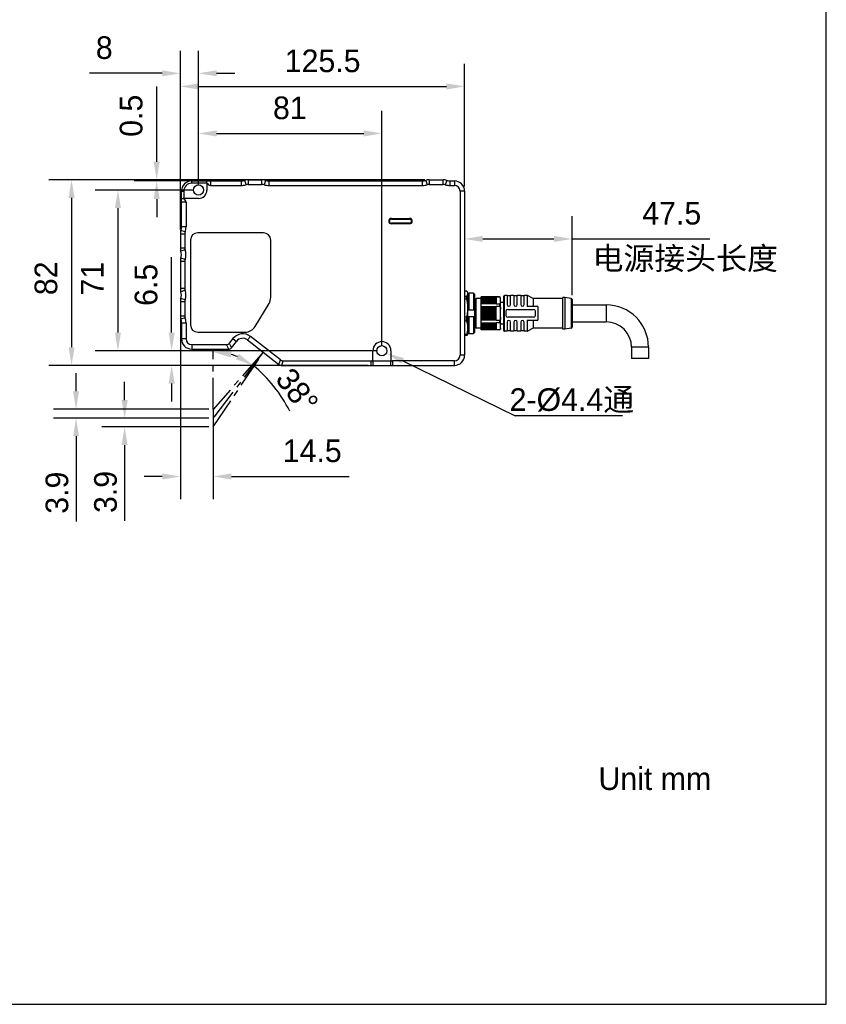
# Model space of a CAD drawing. Header units: millimetres. Extents: x -48 to 112, y 178 to 358.
# Tile 2 of 3: x 23 to 112, y 178 to 286. Entities that reach past the tile are written whole.
import ezdxf

# ---------------------------------------------------------------- set-up
doc = ezdxf.new("R2010")
doc.units = ezdxf.units.MM
doc.header["$LTSCALE"] = 46.255
doc.header["$PDMODE"] = 3
doc.header["$PDSIZE"] = 8
doc.linetypes.add('CENTER', pattern=[0.6, 0.375, -0.075, 0.075, -0.075])
doc.layers.get('0').update_dxf_attribs({"linetype": 'CONTINUOUS'})
doc.layers.get('Defpoints').update_dxf_attribs({"linetype": 'CONTINUOUS'})
for name, color, linetype in [('00_COMPONENTS', 7, 'CONTINUOUS'), ('50_ALL_DETAILS', 7, 'CONTINUOUS'), ('51__DRAFT_DIMS', 7, 'CONTINUOUS')]:
    doc.layers.add(name, color=color, linetype=linetype)
doc.styles.get("Standard").update_dxf_attribs({"font": '兰亭黑 GBK.TTF', "height": 2.5})
doc.dimstyles.new('DIMSTYLE_1', dxfattribs={"dimtxt": 3, "dimasz": 2, "dimexe": 2.5, "dimexo": 0.5, "dimgap": 0.75, "dimtad": 1, "dimlfac": 4, "dimdsep": 46, "dimtxsty": 'STANDARD', "dimblk": '_FILLED', "dimblk1": '_FILLED', "dimblk2": '_FILLED', "dimcen": 0.09, "dimclrd": 8, "dimclre": 8, "dimclrt": 256, "dimazin": 2, "dimtp": 0.3, "dimtm": 0.3, "dimtfac": 1, "dimtofl": 0, "dimtmove": 0, "dimatfit": 3, "dimldrblk": '_FILLED', "dimfxl": 1, "dimtolj": 1, "dimarcsym": 0})

# ---------------------------------------------------------------- blocks, each defined once
blk = doc.blocks.new('_FILLED')
at = {"color": 0, "linetype": 'ByBlock'}
blk.add_solid([(0, 0), (-1, 0.167), (-1, -0.167)], dxfattribs=at)
blk = doc.blocks.new('*D14')
at = {"layer": '51__DRAFT_DIMS', "color": 8, "lineweight": -2}
for p, q in [((40.84, 263.14), (40.84, 281.44)), ((72.22, 267.88), (72.22, 281.44)), ((42.84, 278.94), (70.22, 278.94))]:
    blk.add_line(p, q, dxfattribs=at)
at = {"layer": 'Defpoints', "color": 0}
for p in [(72.22, 278.94), (72.22, 267.38), (40.84, 262.64)]:
    blk.add_point(p, dxfattribs=at)
at = {"layer": '51__DRAFT_DIMS', "color": 8, "linetype": 'ByBlock', "lineweight": -2, "xscale": 2, "yscale": 2, "zscale": 2, "rotation": 180}
blk.add_blockref('_FILLED', (40.84, 278.94), dxfattribs=at)
at = {"layer": '51__DRAFT_DIMS', "color": 8, "linetype": 'ByBlock', "lineweight": -2, "xscale": 2, "yscale": 2, "zscale": 2}
blk.add_blockref('_FILLED', (72.22, 278.94), dxfattribs=at)
at = {"layer": '51__DRAFT_DIMS', "insert": (56.55, 283.02), "char_height": 2.5, "attachment_point": 2, "line_spacing_factor": 0.9}
blk.add_mtext('\\A1;125.5', dxfattribs=at)
blk = doc.blocks.new('*D15')
at = {"layer": '51__DRAFT_DIMS', "color": 8, "lineweight": -2}
for p, q in [((72.22, 266.88), (72.22, 259.6)), ((84.09, 255.9), (84.09, 264.6)), ((74.22, 262.1), (82.09, 262.1)), ((84.09, 262.1), (99.3, 262.1))]:
    blk.add_line(p, q, dxfattribs=at)
at = {"layer": 'Defpoints', "color": 0}
for p in [(72.22, 267.38), (84.09, 262.1), (84.09, 255.4)]:
    blk.add_point(p, dxfattribs=at)
at = {"layer": '51__DRAFT_DIMS', "color": 8, "linetype": 'ByBlock', "lineweight": -2, "xscale": 2, "yscale": 2, "zscale": 2, "rotation": 180}
blk.add_blockref('_FILLED', (72.22, 262.1), dxfattribs=at)
at = {"layer": '51__DRAFT_DIMS', "color": 8, "linetype": 'ByBlock', "lineweight": -2, "xscale": 2, "yscale": 2, "zscale": 2}
blk.add_blockref('_FILLED', (84.09, 262.1), dxfattribs=at)
at = {"layer": '51__DRAFT_DIMS', "insert": (95.09, 266.19), "char_height": 2.5, "attachment_point": 2, "line_spacing_factor": 0.9}
blk.add_mtext('\\A1;47.5', dxfattribs=at)
blk = doc.blocks.new('*D16')
at = {"layer": '51__DRAFT_DIMS', "color": 8, "lineweight": -2}
for p, q in [((40.84, 263.14), (40.84, 282.89)), ((42.84, 268), (42.84, 282.89)), ((38.84, 280.39), (30.8, 280.39)), ((44.84, 280.39), (46.84, 280.39))]:
    blk.add_line(p, q, dxfattribs=at)
at = {"layer": 'Defpoints', "color": 0}
for p in [(42.84, 280.39), (42.84, 267.5), (40.84, 262.64)]:
    blk.add_point(p, dxfattribs=at)
at = {"layer": '51__DRAFT_DIMS', "color": 8, "linetype": 'ByBlock', "lineweight": -2, "xscale": 2, "yscale": 2, "zscale": 2}
blk.add_blockref('_FILLED', (40.84, 280.39), dxfattribs=at)
at = {"layer": '51__DRAFT_DIMS', "color": 8, "linetype": 'ByBlock', "lineweight": -2, "xscale": 2, "yscale": 2, "zscale": 2, "rotation": 180}
blk.add_blockref('_FILLED', (42.84, 280.39), dxfattribs=at)
at = {"layer": '51__DRAFT_DIMS', "insert": (32.44, 284.48), "char_height": 2.5, "attachment_point": 2, "line_spacing_factor": 0.9}
blk.add_mtext('\\A1;8', dxfattribs=at)
blk = doc.blocks.new('*D17')
at = {"layer": '51__DRAFT_DIMS', "color": 8, "lineweight": -2}
for p, q in [((42.84, 268), (42.84, 276.25)), ((63.09, 250.25), (63.09, 276.25)), ((44.84, 273.75), (61.09, 273.75))]:
    blk.add_line(p, q, dxfattribs=at)
at = {"layer": 'Defpoints', "color": 0}
for p in [(63.09, 273.75), (42.84, 267.5), (63.09, 249.75)]:
    blk.add_point(p, dxfattribs=at)
at = {"layer": '51__DRAFT_DIMS', "color": 8, "linetype": 'ByBlock', "lineweight": -2, "xscale": 2, "yscale": 2, "zscale": 2, "rotation": 180}
blk.add_blockref('_FILLED', (42.84, 273.75), dxfattribs=at)
at = {"layer": '51__DRAFT_DIMS', "color": 8, "linetype": 'ByBlock', "lineweight": -2, "xscale": 2, "yscale": 2, "zscale": 2}
blk.add_blockref('_FILLED', (63.09, 273.75), dxfattribs=at)
at = {"layer": '51__DRAFT_DIMS', "insert": (52.93, 277.83), "char_height": 2.5, "attachment_point": 2, "line_spacing_factor": 0.9}
blk.add_mtext('\\A1;81', dxfattribs=at)
blk = doc.blocks.new('*D18')
at = {"layer": '51__DRAFT_DIMS', "color": 8, "lineweight": -2}
for p, q in [((42.34, 267.5), (31.45, 267.5)), ((33.95, 265.5), (33.95, 251.75)), ((62.59, 249.75), (31.45, 249.75))]:
    blk.add_line(p, q, dxfattribs=at)
at = {"layer": 'Defpoints', "color": 0}
for p in [(42.84, 267.5), (33.95, 249.75), (63.09, 249.75)]:
    blk.add_point(p, dxfattribs=at)
at = {"layer": '51__DRAFT_DIMS', "color": 8, "linetype": 'ByBlock', "lineweight": -2, "xscale": 2, "yscale": 2, "zscale": 2}
for p, rotation in [((33.95, 267.5), 90), ((33.95, 249.75), 270)]:
    blk.add_blockref('_FILLED', p, dxfattribs=dict(at, rotation=rotation))
at = {"layer": '51__DRAFT_DIMS', "insert": (29.87, 257.71), "char_height": 2.5, "attachment_point": 2, "rotation": 90, "line_spacing_factor": 0.9}
blk.add_mtext('\\A1;71', dxfattribs=at)
blk = doc.blocks.new('*D19')
at = {"layer": '51__DRAFT_DIMS', "color": 8, "lineweight": -2}
for p, q in [((39.88, 251.75), (39.88, 260.1)), ((62.59, 249.75), (37.38, 249.75)), ((61.59, 248.13), (37.38, 248.13)), ((39.88, 246.13), (39.88, 244.13))]:
    blk.add_line(p, q, dxfattribs=at)
at = {"layer": 'Defpoints', "color": 0}
for p in [(39.88, 249.75), (63.09, 249.75), (62.09, 248.13)]:
    blk.add_point(p, dxfattribs=at)
at = {"layer": '51__DRAFT_DIMS', "color": 8, "linetype": 'ByBlock', "lineweight": -2, "xscale": 2, "yscale": 2, "zscale": 2}
for p, rotation in [((39.88, 249.75), 270), ((39.88, 248.13), 90)]:
    blk.add_blockref('_FILLED', p, dxfattribs=dict(at, rotation=rotation))
at = {"layer": '51__DRAFT_DIMS', "insert": (35.8, 259.35), "char_height": 2.5, "attachment_point": 3, "rotation": 90, "line_spacing_factor": 0.9}
blk.add_mtext('\\A1;6.5', dxfattribs=at)
blk = doc.blocks.new('*D20')
at = {"layer": '51__DRAFT_DIMS', "color": 8, "lineweight": -2}
for p, q in [((67.83, 268.63), (26.33, 268.63)), ((28.83, 266.63), (28.83, 250.13)), ((61.59, 248.13), (26.33, 248.13))]:
    blk.add_line(p, q, dxfattribs=at)
at = {"layer": 'Defpoints', "color": 0}
for p in [(68.33, 268.63), (28.83, 248.13), (62.09, 248.13)]:
    blk.add_point(p, dxfattribs=at)
at = {"layer": '51__DRAFT_DIMS', "color": 8, "linetype": 'ByBlock', "lineweight": -2, "xscale": 2, "yscale": 2, "zscale": 2}
for p, rotation in [((28.83, 268.63), 89.99999999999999), ((28.83, 248.13), 270)]:
    blk.add_blockref('_FILLED', p, dxfattribs=dict(at, rotation=rotation))
at = {"layer": '51__DRAFT_DIMS', "insert": (24.75, 257.75), "char_height": 2.5, "attachment_point": 2, "rotation": 90, "line_spacing_factor": 0.9}
blk.add_mtext('\\A1;82', dxfattribs=at)
blk = doc.blocks.new('*D21')
at = {"layer": '51__DRAFT_DIMS', "color": 8, "lineweight": -2}
for p, q in [((38.23, 270.63), (38.23, 278.94)), ((47.83, 268.63), (35.73, 268.63)), ((43.69, 268.5), (35.73, 268.5)), ((38.23, 266.5), (38.23, 264.5))]:
    blk.add_line(p, q, dxfattribs=at)
at = {"layer": 'Defpoints', "color": 0}
for p in [(48.33, 268.63), (38.23, 268.5), (44.19, 268.5)]:
    blk.add_point(p, dxfattribs=at)
at = {"layer": '51__DRAFT_DIMS', "color": 8, "linetype": 'ByBlock', "lineweight": -2, "xscale": 2, "yscale": 2, "zscale": 2}
for p, rotation in [((38.23, 268.63), 270), ((38.23, 268.5), 90)]:
    blk.add_blockref('_FILLED', p, dxfattribs=dict(at, rotation=rotation))
at = {"layer": '51__DRAFT_DIMS', "insert": (34.15, 273.38), "char_height": 2.5, "attachment_point": 1, "rotation": 90, "line_spacing_factor": 0.9}
blk.add_mtext('\\A1;0.5', dxfattribs=at)
blk = doc.blocks.new('*D24')
at = {"layer": '51__DRAFT_DIMS', "color": 8, "lineweight": -2}
for p, q in [((40.84, 253.11), (40.84, 233.36)), ((44.47, 242.78), (44.47, 233.36)), ((38.84, 235.86), (36.84, 235.86)), ((46.47, 235.86), (59.46, 235.86))]:
    blk.add_line(p, q, dxfattribs=at)
at = {"layer": 'Defpoints', "color": 0}
for p in [(40.84, 253.61), (44.47, 243.28), (44.47, 235.86)]:
    blk.add_point(p, dxfattribs=at)
at = {"layer": '51__DRAFT_DIMS', "color": 8, "linetype": 'ByBlock', "lineweight": -2, "xscale": 2, "yscale": 2, "zscale": 2}
blk.add_blockref('_FILLED', (40.84, 235.86), dxfattribs=at)
at = {"layer": '51__DRAFT_DIMS', "color": 8, "linetype": 'ByBlock', "lineweight": -2, "xscale": 2, "yscale": 2, "zscale": 2, "rotation": 180}
blk.add_blockref('_FILLED', (44.47, 235.86), dxfattribs=at)
at = {"layer": '51__DRAFT_DIMS', "insert": (55.4, 239.95), "char_height": 2.5, "attachment_point": 2, "line_spacing_factor": 0.9}
blk.add_mtext('\\A1;14.5', dxfattribs=at)
blk = doc.blocks.new('*D33')
at = {"color": 8, "lineweight": -2}
for p, q in [((29.33, 245.28), (29.33, 247.28)), ((43.97, 243.28), (26.83, 243.28)), ((43.97, 242.3), (26.83, 242.3)), ((29.33, 240.3), (29.33, 230.89))]:
    blk.add_line(p, q, dxfattribs=at)
at = {"layer": 'Defpoints', "color": 0}
for p in [(44.47, 243.28), (29.33, 242.3), (44.47, 242.3)]:
    blk.add_point(p, dxfattribs=at)
at = {"color": 8, "linetype": 'ByBlock', "lineweight": -2, "xscale": 2, "yscale": 2, "zscale": 2}
for p, rotation in [((29.33, 243.28), 270), ((29.33, 242.3), 90)]:
    blk.add_blockref('_FILLED', p, dxfattribs=dict(at, rotation=rotation))
at = {"insert": (27.23, 234.07), "char_height": 2.5, "attachment_point": 5, "rotation": 90}
blk.add_mtext('\\A1;3.9', dxfattribs=at)
blk = doc.blocks.new('*D34')
at = {"color": 8, "lineweight": -2}
for p, q in [((34.69, 244.3), (34.69, 246.3)), ((43.97, 242.3), (32.19, 242.3)), ((43.97, 241.33), (32.19, 241.33)), ((34.69, 239.33), (34.69, 230.97))]:
    blk.add_line(p, q, dxfattribs=at)
at = {"layer": 'Defpoints', "color": 0}
for p in [(44.47, 242.3), (34.69, 241.33), (44.47, 241.33)]:
    blk.add_point(p, dxfattribs=at)
at = {"color": 8, "linetype": 'ByBlock', "lineweight": -2, "xscale": 2, "yscale": 2, "zscale": 2}
for p, rotation in [((34.69, 242.3), 270), ((34.69, 241.33), 90)]:
    blk.add_blockref('_FILLED', p, dxfattribs=dict(at, rotation=rotation))
at = {"insert": (32.59, 234.15), "char_height": 2.5, "attachment_point": 5, "rotation": 90}
blk.add_mtext('\\A1;3.9', dxfattribs=at)

msp = doc.modelspace()

# ---------------------------------------------------------------- linework, layer by layer
at = {"color": 8}
msp.add_line((65.3917, 248.6248), (77.7992, 242.543), dxfattribs=at)
msp.add_lwpolyline([(-47.8474, 177.5619), (112.1526, 177.5619), (112.1526, 357.5619), (-47.8474, 357.5619)], close=True)
for centre, radius, start, end in [((44.4658, 242.3026), 7.3061, 68.496376, 74.266193), ((39.1415, 236.2145), 15.3849, 26.436408, 50.695927)]:
    msp.add_arc(centre, radius, start, end, dxfattribs=at)
at = {"layer": '00_COMPONENTS'}
for p, q in [((48.3265, 268.6276), (48.3265, 268.1276)), ((48.3265, 268.6276), (49.855, 268.6276)), ((49.855, 268.1276), (49.855, 268.6276)), ((68.3265, 268.6276), (68.3265, 268.1276)), ((68.3265, 268.6276), (69.855, 268.6276)), ((69.855, 268.1276), (69.855, 268.6276)), ((42.0908, 268.2526), (42.0908, 268.5026)), ((42.0908, 268.5026), (47.5459, 268.5026)), ((43.7783, 268.2526), (42.0908, 268.2526)), ((43.7783, 268.3026), (43.7783, 268.5026)), ((43.7783, 268.3026), (43.7783, 267.5026)), ((44.1871, 268.5026), (44.1871, 268.0026)), ((44.1871, 268.0026), (47.5459, 268.0026)), ((47.5459, 268.5026), (47.5459, 268.0026)), ((47.9362, 268.5651), (48.0924, 268.0901)), ((48.3265, 268.1276), (49.855, 268.1276)), ((50.2453, 268.5651), (50.0892, 268.0901)), ((50.6356, 268.0026), (50.6356, 268.5026)), ((50.6356, 268.5026), (67.5459, 268.5026)), ((50.6356, 268.0026), (67.5459, 268.0026)), ((67.5459, 268.5026), (67.5459, 268.0026)), ((67.9362, 268.5651), (68.0924, 268.0901)), ((68.3265, 268.1276), (69.855, 268.1276)), ((70.2453, 268.5651), (70.0892, 268.0901)), ((70.6356, 268.0026), (70.6356, 268.5026)), ((70.6356, 268.5026), (71.0908, 268.5026)), ((70.6356, 268.0026), (71.0908, 268.0026)), ((71.0908, 268.5026), (71.0908, 268.0026)), ((40.9658, 263.4225), (40.9658, 267.3776)), ((40.9658, 267.3776), (41.2158, 267.3776)), ((40.9658, 266.5651), (41.1658, 266.5651)), ((42.8408, 266.5651), (41.1658, 266.5651)), ((41.2158, 267.3776), (41.2158, 266.5651)), ((71.7158, 267.3776), (71.7158, 249.2526)), ((72.2158, 267.3776), (71.7158, 267.3776)), ((72.2158, 267.3776), (72.2158, 249.2526)), ((41.4658, 266.1563), (40.9658, 266.1563)), ((41.4658, 266.1563), (41.4658, 263.4225)), ((64.1408, 264.3651), (64.1408, 264.3151)), ((64.1408, 264.3651), (66.1408, 264.3651)), ((66.1408, 264.3151), (64.1408, 264.3151)), ((64.1408, 264.2901), (66.1408, 264.2901)), ((66.1408, 264.3651), (66.1408, 264.3151)), ((41.4658, 263.4225), (40.9658, 263.4225)), ((66.1408, 263.8401), (64.1408, 263.8401)), ((64.1408, 263.7651), (64.1408, 263.8151)), ((64.1408, 263.8151), (66.1408, 263.8151)), ((66.1408, 263.7651), (64.1408, 263.7651)), ((66.1408, 263.7651), (66.1408, 263.8151)), ((40.8408, 262.6419), (40.8408, 261.1134)), ((41.3408, 262.6419), (40.8408, 262.6419)), ((41.3783, 262.8761), (40.9033, 263.0322)), ((41.3408, 262.6419), (41.3408, 261.1134)), ((50.0158, 262.7776), (42.7658, 262.7776)), ((40.8408, 261.1134), (41.3408, 261.1134)), ((41.9658, 261.9776), (41.9658, 252.6026)), ((50.8158, 255.6407), (50.8158, 261.9776)), ((41.3757, 260.8872), (40.899, 260.7364)), ((41.3757, 259.8317), (40.899, 259.9825)), ((40.8408, 259.6056), (40.8408, 256.6497)), ((41.3408, 259.6056), (40.8408, 259.6056)), ((41.3408, 259.6056), (41.3408, 256.6497)), ((40.8408, 256.6497), (41.3408, 256.6497)), ((41.3757, 256.4235), (40.899, 256.2728)), ((72.4433, 256.3295), (72.2158, 256.3295)), ((72.4668, 256.3125), (72.2158, 256.3125)), ((72.2158, 255.7895), (72.4668, 255.7895)), ((72.5908, 256.1293), (72.5459, 256.207)), ((72.5908, 251.626), (72.5908, 256.1293)), ((72.7158, 256.0962), (72.5908, 255.9693)), ((72.7158, 254.2526), (72.7158, 256.0962)), ((73.2158, 256.0962), (72.7158, 256.0962)), ((73.2158, 256.0962), (73.2158, 254.2526)), ((73.3408, 255.9693), (73.2158, 256.0962)), ((73.3408, 251.786), (73.3408, 255.9693)), ((74.0658, 252.0651), (74.0658, 255.6901)), ((76.0658, 255.6901), (74.0658, 255.6901)), ((74.0658, 255.6816), (75.6908, 255.6816)), ((74.118, 255.6613), (74.0658, 255.6281)), ((74.0801, 255.5122), (74.1322, 255.6354)), ((75.6385, 255.6613), (74.118, 255.6613)), ((74.1322, 255.6354), (75.6244, 255.6354)), ((75.6244, 255.6354), (75.6765, 255.5122)), ((75.6908, 255.6281), (75.6385, 255.6613)), ((75.6908, 255.6863), (76.0658, 255.6863)), ((75.6908, 255.6863), (75.6908, 254.8835)), ((76.0658, 255.6901), (76.0658, 255.6863)), ((76.5408, 251.9776), (76.5408, 255.7776)), ((76.9158, 255.8526), (76.6158, 255.8526)), ((76.6158, 251.9026), (76.6158, 255.8526)), ((76.9158, 255.8526), (76.9158, 254.8526)), ((77.2908, 255.8026), (76.9158, 255.8026)), ((77.6658, 255.8526), (77.2908, 255.8526)), ((77.2908, 254.8526), (77.2908, 255.8526)), ((77.6658, 255.8526), (77.6658, 254.8526)), ((78.0408, 255.8026), (77.6658, 255.8026)), ((78.4158, 255.8526), (78.0408, 255.8526)), ((78.0408, 254.8526), (78.0408, 255.8526)), ((78.4158, 255.8526), (78.4158, 254.8526)), ((78.7908, 255.8026), (78.4158, 255.8026)), ((79.1462, 255.8526), (78.7908, 255.8526)), ((78.7908, 254.8526), (78.7908, 255.8526)), ((79.1462, 255.8526), (79.1462, 254.6276)), ((79.1829, 254.6276), (79.1829, 255.8431)), ((79.7737, 255.5122), (79.1829, 255.8431)), ((83.2908, 255.6276), (83.0658, 255.6276)), ((83.0658, 252.1276), (83.0658, 255.6276)), ((83.9851, 255.5192), (83.2908, 255.6276)), ((83.2908, 255.6276), (83.2908, 252.1276)), ((40.8408, 255.1419), (40.8408, 253.6134)), ((41.3408, 255.1419), (40.8408, 255.1419)), ((41.3757, 255.3681), (40.899, 255.5188)), ((41.3408, 255.1419), (41.3408, 253.6134)), ((49.1051, 252.4331), (50.6301, 254.9711)), ((72.4668, 255.4359), (72.2158, 255.4359)), ((73.3908, 255.2526), (73.3408, 255.2526)), ((73.3908, 255.2526), (73.4408, 255.3026)), ((73.3908, 252.9054), (73.3908, 255.2526)), ((73.4408, 252.3276), (73.4408, 255.4276)), ((74.0658, 255.5026), (73.5158, 255.5026)), ((73.5158, 252.2526), (73.5158, 255.5026)), ((74.0658, 255.0283), (74.118, 255.152)), ((75.6908, 254.9942), (74.0658, 254.9942)), ((75.6908, 254.9315), (74.0658, 254.9315)), ((74.0658, 254.6277), (75.6908, 254.6277)), ((74.0658, 254.5024), (75.6908, 254.5024)), ((74.1534, 255.5587), (74.0801, 255.5122)), ((74.0801, 255.1872), (74.1534, 255.3607)), ((74.1322, 255.2202), (74.0801, 255.1872)), ((74.0945, 255.3714), (74.1577, 255.5209)), ((74.1577, 255.4114), (74.0945, 255.3714)), ((74.118, 255.152), (75.6385, 255.152)), ((75.6244, 255.2202), (74.1322, 255.2202)), ((75.6031, 255.5587), (74.1534, 255.5587)), ((74.1534, 255.3607), (75.6031, 255.3607)), ((74.1577, 255.5209), (75.5988, 255.5209)), ((75.5988, 255.4114), (74.1577, 255.4114)), ((75.5988, 255.5209), (75.662, 255.3714)), ((75.662, 255.3714), (75.5988, 255.4114)), ((75.6765, 255.5122), (75.6031, 255.5587)), ((75.6031, 255.3607), (75.6765, 255.1872)), ((75.6765, 255.1872), (75.6244, 255.2202)), ((75.6385, 255.152), (75.6908, 255.0283)), ((76.0658, 254.8835), (75.6908, 254.8835)), ((75.6908, 254.6805), (76.0658, 254.6805)), ((75.6908, 253.0748), (75.6908, 254.6805)), ((76.0658, 254.8835), (76.0658, 254.6805)), ((76.1908, 252.2428), (76.1908, 255.5651)), ((76.5408, 255.0776), (76.1908, 255.0776)), ((80.2908, 254.6276), (79.1462, 254.6276)), ((79.7737, 255.5122), (79.7737, 254.6276)), ((83.0658, 255.5026), (79.8104, 255.5026)), ((79.8104, 254.6276), (79.8104, 255.5026)), ((80.2908, 254.6276), (80.2908, 253.1276)), ((83.9851, 255.5192), (83.9851, 252.2361)), ((84.0908, 255.3957), (84.0908, 252.3596)), ((84.0908, 254.8151), (87.8408, 254.8151)), ((87.8408, 254.8151), (87.8408, 252.9401)), ((40.8408, 253.6134), (41.3408, 253.6134)), ((72.2158, 253.4841), (72.4668, 253.4841)), ((72.5857, 254.2508), (72.5858, 254.2529)), ((72.5908, 254.2526), (73.3408, 254.2526)), ((73.3408, 253.5026), (72.5908, 253.5026)), ((72.7158, 251.6591), (72.7158, 253.5026)), ((73.2158, 253.5026), (73.2158, 251.6591)), ((74.118, 254.3869), (74.0658, 254.4774)), ((74.0801, 254.2026), (74.1322, 254.2928)), ((75.6765, 254.2026), (74.0801, 254.2026)), ((74.1534, 254.0756), (74.0801, 254.2026)), ((74.0801, 253.5526), (74.1534, 253.6797)), ((75.6765, 253.5526), (74.0801, 253.5526)), ((74.1322, 253.4625), (74.0801, 253.5526)), ((74.0945, 253.8776), (74.1577, 253.9871)), ((75.662, 253.8776), (74.0945, 253.8776)), ((74.1577, 253.7682), (74.0945, 253.8776)), ((75.6385, 254.3869), (74.118, 254.3869)), ((74.1322, 254.2928), (75.6244, 254.2928)), ((75.6244, 253.4625), (74.1322, 253.4625)), ((75.6031, 254.0756), (74.1534, 254.0756)), ((74.1534, 253.6797), (75.6031, 253.6797)), ((74.1577, 253.9871), (75.5988, 253.9871)), ((75.5988, 253.7682), (74.1577, 253.7682)), ((75.5988, 253.9871), (75.662, 253.8776)), ((75.662, 253.8776), (75.5988, 253.7682)), ((75.6765, 254.2026), (75.6031, 254.0756)), ((75.6031, 253.6797), (75.6765, 253.5526)), ((75.6244, 254.2928), (75.6765, 254.2026)), ((75.6765, 253.5526), (75.6244, 253.4625)), ((75.6908, 254.4774), (75.6385, 254.3869)), ((76.7908, 254.1151), (76.7908, 253.6401)), ((76.9908, 254.3151), (79.8408, 254.3151)), ((79.8408, 253.4401), (76.9908, 253.4401)), ((80.0408, 253.6401), (80.0408, 254.1151)), ((41.3783, 253.3792), (40.9033, 253.2231)), ((40.9658, 252.8328), (40.9658, 251.0526)), ((40.9658, 252.8328), (41.4658, 252.8328)), ((41.4658, 252.8328), (41.4658, 251.0526)), ((72.4668, 253.0011), (72.2158, 253.0011)), ((73.3908, 252.5026), (73.3408, 252.5026)), ((73.3908, 252.9054), (73.3704, 252.9054)), ((73.3788, 252.8401), (73.3908, 252.8401)), ((73.3882, 252.6206), (73.3883, 252.6192)), ((73.3908, 252.6194), (73.3908, 252.9054)), ((73.3908, 252.6196), (73.3908, 252.6194)), ((73.3908, 252.5026), (73.3908, 252.5533)), ((73.3908, 252.5026), (73.3976, 252.4958)), ((73.3989, 252.4963), (73.4045, 252.5059)), ((73.4025, 252.5093), (73.4253, 252.4698)), ((73.4299, 252.4635), (73.4408, 252.4526)), ((74.0658, 253.2779), (74.118, 253.3684)), ((75.6908, 253.2529), (74.0658, 253.2529)), ((75.6908, 253.1275), (74.0658, 253.1275)), ((74.0658, 252.8238), (75.6908, 252.8238)), ((74.0658, 252.7611), (75.6908, 252.7611)), ((74.118, 252.6033), (74.0658, 252.7269)), ((74.0801, 252.5681), (74.1322, 252.5351)), ((74.1534, 252.3946), (74.0801, 252.5681)), ((74.0945, 252.3839), (74.1577, 252.3439)), ((74.1577, 252.2344), (74.0945, 252.3839)), ((74.118, 253.3684), (75.6385, 253.3684)), ((75.6385, 252.6033), (74.118, 252.6033)), ((74.1262, 252.5651), (74.1262, 252.5649)), ((74.1322, 252.5351), (75.6244, 252.5351)), ((75.6031, 252.3946), (74.1534, 252.3946)), ((74.1577, 252.3439), (75.5988, 252.3439)), ((75.5988, 252.3439), (75.662, 252.3839)), ((75.662, 252.3839), (75.5988, 252.2344)), ((75.6765, 252.5681), (75.6031, 252.3946)), ((75.6244, 252.5351), (75.6765, 252.5681)), ((75.6385, 253.3684), (75.6908, 253.2779)), ((75.6908, 252.7269), (75.6385, 252.6033)), ((76.0658, 253.0748), (75.6908, 253.0748)), ((75.6908, 252.8718), (76.0658, 252.8718)), ((75.6908, 252.8718), (75.6908, 252.0689)), ((76.0658, 253.0748), (76.0658, 252.8718)), ((76.5408, 252.6776), (76.1908, 252.6776)), ((76.9158, 252.9026), (76.9158, 251.9026)), ((77.2908, 251.9026), (77.2908, 252.9026)), ((77.6658, 252.9026), (77.6658, 251.9026)), ((78.0408, 251.9026), (78.0408, 252.9026)), ((78.4158, 252.9026), (78.4158, 251.9026)), ((78.7908, 251.9026), (78.7908, 252.9026)), ((79.1462, 253.1276), (80.2908, 253.1276)), ((79.1462, 253.1276), (79.1462, 251.9026)), ((79.1829, 251.9122), (79.1829, 253.1276)), ((79.7737, 253.1276), (79.7737, 252.2431)), ((79.8104, 252.2526), (79.8104, 253.1276)), ((84.0908, 252.9401), (87.8408, 252.9401)), ((42.7658, 251.8026), (47.9908, 251.8026)), ((48.5785, 251.3305), (48.2707, 250.9365)), ((51.9036, 248.7326), (48.5785, 251.3305)), ((72.2158, 251.5722), (72.4668, 251.5722)), ((72.4433, 251.4258), (72.2158, 251.4258)), ((72.5908, 251.626), (72.5459, 251.5483)), ((72.5908, 251.786), (72.7158, 251.6591)), ((72.7158, 251.6591), (73.2158, 251.6591)), ((73.2158, 251.6591), (73.3408, 251.786)), ((74.0658, 252.2526), (73.5158, 252.2526)), ((74.0658, 252.1272), (74.118, 252.094)), ((75.6908, 252.0736), (74.0658, 252.0736)), ((76.0658, 252.0651), (74.0658, 252.0651)), ((74.0801, 252.2431), (74.1534, 252.1966)), ((74.1322, 252.1199), (74.0801, 252.2431)), ((74.118, 252.094), (75.6385, 252.094)), ((75.6244, 252.1199), (74.1322, 252.1199)), ((74.1534, 252.1966), (75.6031, 252.1966)), ((75.5988, 252.2344), (74.1577, 252.2344)), ((75.6031, 252.1966), (75.6765, 252.2431)), ((75.6765, 252.2431), (75.6244, 252.1199)), ((75.6385, 252.094), (75.6908, 252.1272)), ((76.0658, 252.0689), (75.6908, 252.0689)), ((76.0658, 252.0689), (76.0658, 252.0651)), ((76.1908, 252.2428), (76.1908, 252.1901)), ((76.9158, 251.9026), (76.6158, 251.9026)), ((77.2908, 251.9526), (76.9158, 251.9526)), ((77.6658, 251.9026), (77.2908, 251.9026)), ((78.0408, 251.9526), (77.6658, 251.9526)), ((78.4158, 251.9026), (78.0408, 251.9026)), ((78.7908, 251.9526), (78.4158, 251.9526)), ((79.1462, 251.9026), (78.7908, 251.9026)), ((79.7737, 252.2431), (79.1829, 251.9122)), ((83.0658, 252.2526), (79.8104, 252.2526)), ((83.2908, 252.1276), (83.0658, 252.1276)), ((83.9851, 252.2361), (83.2908, 252.1276)), ((41.4658, 251.0526), (40.9658, 251.0526)), ((42.0908, 250.4276), (42.0908, 249.9276)), ((42.0908, 250.4276), (45.9429, 250.4276)), ((46.188, 249.9276), (45.9429, 250.4276)), ((46.6484, 251.0935), (46.2424, 250.5737)), ((46.2424, 250.5737), (46.4855, 250.0727)), ((46.4854, 250.0727), (47.0424, 250.7857)), ((46.6484, 251.0935), (47.0424, 250.7857)), ((48.2707, 250.9365), (51.7308, 248.2331)), ((42.0908, 249.9276), (46.188, 249.9276)), ((62.0908, 248.5776), (62.0908, 249.7526)), ((64.0908, 249.7526), (64.0908, 248.5776)), ((72.2158, 249.2526), (71.7158, 249.2526)), ((92.5283, 250.1276), (90.6533, 250.1276)), ((90.6533, 250.1276), (90.6533, 248.8776)), ((92.5283, 250.1276), (92.5283, 248.8776)), ((51.7308, 248.2331), (51.9036, 248.7326)), ((52.0371, 248.1276), (52.2084, 248.6276)), ((52.0371, 248.1276), (71.0908, 248.1276)), ((52.2084, 248.6276), (61.9061, 248.6276)), ((61.9061, 248.1276), (61.9061, 248.6276)), ((62.0908, 248.6276), (64.0908, 248.6276)), ((62.0908, 248.5776), (62.0908, 248.1276)), ((64.0908, 248.1276), (64.0908, 248.5776)), ((64.2755, 248.6276), (64.2755, 248.1276)), ((71.0908, 248.6276), (64.2755, 248.6276)), ((71.0908, 248.1276), (71.0908, 248.6276)), ((92.5283, 248.8776), (90.6533, 248.8776))]:
    msp.add_line(p, q, dxfattribs=at)
at = {"layer": '00_COMPONENTS', "linetype": 'CENTER', "ltscale": 0.2}
msp.add_line((44.4658, 243.2776), (44.4658, 241.3276), dxfattribs=at)
at = {"layer": '00_COMPONENTS'}
for centre in [(42.8408, 267.5026), (63.0908, 249.7526)]:
    msp.add_circle(centre, 0.5625, dxfattribs=at)
for centre, radius, start, end in [((48.3265, 267.3776), 1.25, 90, 108.194872), ((49.855, 267.3776), 1.25, 71.805128, 90), ((68.3265, 267.3776), 1.25, 90, 108.194872), ((69.855, 267.3776), 1.25, 71.805128, 90), ((42.0908, 267.3776), 1.125, 90, 180), ((42.0908, 267.3776), 0.875, 90.000001, 179.999996), ((47.5459, 269.7526), 1.25, 270, 288.194872), ((47.5459, 269.7526), 1.75, 270, 288.194872), ((48.3265, 267.3776), 0.75, 90, 108.194872), ((49.855, 267.3776), 0.75, 71.805127, 90), ((50.6356, 269.7526), 1.75, 251.805128, 270), ((50.6356, 269.7526), 1.25, 251.805128, 270), ((67.5459, 269.7526), 1.25, 270, 288.194872), ((67.5459, 269.7526), 1.75, 270, 288.194872), ((68.3265, 267.3776), 0.75, 90, 108.194874), ((69.855, 267.3776), 0.75, 71.805126, 90), ((70.6356, 269.7526), 1.75, 251.805128, 270), ((70.6356, 269.7526), 1.25, 251.805128, 270), ((71.0908, 267.3776), 1.125, 0, 90), ((71.0908, 267.3776), 0.625, 0.000002, 89.999998), ((42.8408, 267.5026), 0.9375, 270.00001, 359.99999), ((64.1408, 264.0651), 0.3, 90.000002, 269.999999), ((64.1408, 264.0651), 0.25, 90, 269.999999), ((64.1408, 264.0651), 0.225, 90.000066, 269.999934), ((66.1408, 264.0651), 0.3, 270.000002, 89.999999), ((66.1408, 264.0651), 0.25, 270, 90), ((66.1408, 264.0651), 0.225, 270.000018, 89.999982), ((39.7158, 263.4225), 1.25, 341.805128, 0), ((39.7158, 263.4225), 1.75, 341.805128, 0), ((42.0908, 262.6419), 1.25, 161.805128, 180), ((42.0908, 262.6419), 0.75, 161.805128, 180), ((42.7658, 261.9776), 0.8, 90, 180), ((50.0158, 261.9776), 0.8, 0, 90), ((42.0908, 261.1134), 1.25, 180, 197.551713), ((42.0908, 261.1134), 0.75, 180, 197.551715), ((42.0908, 259.6056), 1.25, 162.448288, 180), ((39.7072, 260.3595), 1.25, 342.448283, 17.551715), ((39.7072, 260.3595), 1.75, 342.448285, 17.551715), ((42.0908, 259.6056), 0.75, 162.448285, 180), ((42.0908, 256.6497), 1.25, 180, 197.551712), ((39.7072, 255.8958), 1.25, 342.448285, 17.551717), ((42.0908, 256.6497), 0.75, 180, 197.551715), ((39.7072, 255.8958), 1.75, 342.448285, 17.551715), ((49.5158, 255.6407), 1.3, 329, 0), ((76.0658, 255.5651), 0.125, 0, 90), ((76.6158, 255.7776), 0.075, 90, 180), ((79.1462, 255.7776), 0.075, 60.751179, 90), ((42.0908, 255.1419), 1.25, 162.448282, 180), ((42.0908, 255.1419), 0.75, 162.448285, 180), ((73.5158, 255.4276), 0.075, 90, 180), ((71.8648, 255.654), 2.3084, 347.439855, 349.169224), ((72.986, 255.4851), 1.174, 353.91938, 356.403168), ((76.814, 255.4887), 1.2176, 183.641317, 186.036134), ((77.9596, 255.668), 2.3777, 190.855978, 192.534943), ((77.1033, 254.8526), 0.1875, 180, 0), ((77.8533, 254.8526), 0.1875, 180, 0), ((78.6033, 254.8526), 0.1875, 180, 0), ((79.8104, 255.5776), 0.075, 240.751179, 270), ((83.9658, 255.3957), 0.125, 0, 81.119338), ((87.8408, 250.1276), 4.6875, 0, 90), ((42.0908, 253.6134), 1.25, 180, 198.194872), ((42.0908, 253.6134), 0.75, 180, 198.194872), ((68.9211, 254.4609), 3.6707, 356.752192, 358.680442), ((71.1823, 253.8981), 2.9761, 7.621471, 9.453125), ((71.1682, 253.8593), 2.9904, 350.551246, 352.374158), ((71.0015, 253.8784), 3.1581, 1.971573, 3.579805), ((70.9969, 253.8771), 3.1627, 356.421365, 358.027257), ((78.7597, 253.8782), 3.1628, 176.421378, 178.027243), ((78.7551, 253.8768), 3.1581, 181.971562, 183.579816), ((78.5885, 253.896), 2.9906, 170.5513, 172.374105), ((78.5741, 253.8571), 2.9759, 187.621419, 189.453176), ((76.9908, 254.1151), 0.2, 90, 180), ((76.9908, 253.6401), 0.2, 180, 270), ((79.8408, 254.1151), 0.2, 0, 90), ((79.8408, 253.6401), 0.2, 270, 0), ((39.7158, 252.8328), 1.25, 0, 18.194872), ((39.7158, 252.8328), 1.75, 0, 18.194872), ((42.7658, 252.6026), 0.8, 180, 270), ((47.9908, 253.1026), 1.3, 270, 329), ((73.5158, 252.3276), 0.075, 180, 270), ((71.719, 252.0703), 2.4576, 11.615644, 12.526281), ((71.9272, 252.1134), 2.2449, 10.825719, 11.602488), ((72.9425, 252.2665), 1.2176, 3.641333, 6.036118), ((76.7706, 252.2702), 1.174, 173.919401, 176.403147), ((77.8919, 252.1013), 2.3086, 167.439907, 169.169172), ((77.1033, 252.9026), 0.1875, 0, 180), ((77.8533, 252.9026), 0.1875, 0, 180), ((78.6033, 252.9026), 0.1875, 0, 180), ((83.9658, 252.3596), 0.125, 278.880662, 0), ((87.8408, 250.1276), 2.8125, 0, 90), ((47.732, 250.247), 1.375, 52.000003, 141.999998), ((76.0658, 252.1901), 0.125, 270, 0), ((76.6158, 251.9776), 0.075, 180, 270), ((79.1462, 251.9776), 0.075, 270, 299.248821), ((79.8104, 252.1776), 0.075, 90, 119.248821), ((42.0908, 251.0526), 1.125, 180, 270), ((42.0908, 251.0526), 0.625, 180.000003, 269.999998), ((47.732, 250.247), 0.875, 52, 142), ((63.0908, 249.7526), 1, 0.000015, 179.999985), ((46.1892, 250.3026), 0.375, 269.814678, 322.185334), ((71.0908, 249.2526), 1.125, 270, 0), ((71.0908, 249.2526), 0.625, 270.000002, 359.999998), ((52.0379, 248.6276), 0.5, 232.099111, 269.900889)]:
    msp.add_arc(centre, radius, start, end, dxfattribs=at)
for centre, major_axis, ratio, start_param, end_param in [((44.1871, 268.7098), (0, 0.7071), 0.70710678, -4.09888504, -3.14159265), ((40.7587, 266.1563), (0.7071, 0), 0.70710678, 0, 0.95729239), ((45.7575, 251.1878), (-0.3525, 0.7227), 0.66846905, 2.82642569, 3.45675961), ((52.3788, 249.6176), (-0.3317, -0.9634), 0.68703595, -0.23229496, 0.23229496), ((61.9061, 247.9205), (0, 0.7071), 0.70710678, -0.37831228, 0), ((64.2755, 247.9205), (0, 0.7071), 0.70710678, 0, 0.37831228)]:
    msp.add_ellipse(centre, major_axis=major_axis, ratio=ratio, start_param=start_param, end_param=end_param, dxfattribs=at)
for points, knots in [([(72.4668, 255.4359), (72.4571, 255.4754), (72.4455, 255.5335), (72.437, 255.6086), (72.4348, 255.658), (72.4365, 255.7014), (72.4421, 255.7381), (72.4515, 255.7674), (72.4612, 255.7834), (72.4668, 255.7895)], [0, 0, 0, 0, 0.33683716, 0.48873788, 0.62582013, 0.74592822, 0.84784935, 0.93177267, 1, 1, 1, 1]), ([(72.4668, 256.3125), (72.4645, 256.315), (72.4602, 256.3195), (72.4539, 256.3249), (72.4485, 256.3284), (72.4449, 256.3295), (72.4433, 256.3295)], [0, 0, 0, 0, 0.34994148, 0.63063433, 0.84435758, 1, 1, 1, 1]), ([(72.5459, 256.207), (72.5353, 256.2254), (72.5106, 256.262), (72.4822, 256.2956), (72.4668, 256.3125)], [0, 0, 0, 0, 0.48187938, 1, 1, 1, 1]), ([(72.4668, 255.7895), (72.484, 255.8083), (72.5155, 255.846), (72.554, 255.9057), (72.5804, 255.9664), (72.589, 256.0081), (72.5908, 256.0286)], [0, 0, 0, 0, 0.27960875, 0.53724413, 0.77535513, 1, 1, 1, 1]), ([(72.5908, 256.0734), (72.5888, 256.0961), (72.5785, 256.1428), (72.5581, 256.1858), (72.5459, 256.207)], [0, 0, 0, 0, 0.48299004, 1, 1, 1, 1]), ([(74.118, 255.6613), (74.1194, 255.6593), (74.1246, 255.651), (74.1291, 255.6422), (74.1322, 255.6354)], [0, 0, 0, 0, 0.24046999, 1, 1, 1, 1]), ([(75.6244, 255.6354), (75.6254, 255.6377), (75.6296, 255.6466), (75.6345, 255.6552), (75.6385, 255.6613)], [0, 0, 0, 0, 0.26013866, 1, 1, 1, 1]), ([(76.1908, 255.5124), (76.1908, 255.529), (76.1896, 255.554), (76.1826, 255.5869), (76.174, 255.6116), (76.1609, 255.6362), (76.1402, 255.6598), (76.1152, 255.676), (76.0892, 255.6847), (76.0738, 255.6863), (76.0658, 255.6863)], [0, 0, 0, 0, 0.20679411, 0.31178743, 0.41962302, 0.5330368, 0.65868364, 0.8086299, 0.89912671, 1, 1, 1, 1]), ([(72.5908, 254.5436), (72.5891, 254.6188), (72.5809, 254.769), (72.5468, 255.068), (72.5026, 255.2898), (72.4668, 255.4359)], [0, 0, 0, 0, 0.24986707, 0.49982041, 1, 1, 1, 1]), ([(74.1534, 255.5587), (74.1539, 255.5557), (74.1557, 255.5431), (74.157, 255.5305), (74.1577, 255.5209)], [0, 0, 0, 0, 0.2410994, 1, 1, 1, 1]), ([(75.5988, 255.5209), (75.5991, 255.5241), (75.6002, 255.5368), (75.6017, 255.5494), (75.6031, 255.5587)], [0, 0, 0, 0, 0.25899196, 1, 1, 1, 1]), ([(76.0658, 254.8835), (76.0738, 254.8835), (76.0892, 254.8852), (76.1152, 254.8938), (76.1402, 254.91), (76.1608, 254.9337), (76.174, 254.9583), (76.1827, 254.983), (76.1896, 255.0159), (76.1908, 255.0409), (76.1908, 255.0574)], [0, 0, 0, 0, 0.10089973, 0.19140822, 0.34129464, 0.46688693, 0.58034691, 0.68822437, 0.79321356, 1, 1, 1, 1]), ([(76.0658, 254.6805), (76.0699, 254.6805), (76.0782, 254.6795), (76.0939, 254.6742), (76.1111, 254.6623), (76.1277, 254.6437), (76.141, 254.6228), (76.1519, 254.6005), (76.1636, 254.5697), (76.1742, 254.5297), (76.1826, 254.4809), (76.1877, 254.4316), (76.1903, 254.3822), (76.1908, 254.3492), (76.1908, 254.3327)], [0, 0, 0, 0, 0.03126153, 0.0625313, 0.12489651, 0.18736886, 0.24987111, 0.31238317, 0.37490028, 0.49988999, 0.6249062, 0.74993369, 0.87496579, 1, 1, 1, 1]), ([(72.4668, 253.0011), (72.4615, 253.017), (72.4522, 253.051), (72.4425, 253.1051), (72.4367, 253.1638), (72.4341, 253.2479), (72.441, 253.3559), (72.4564, 253.4418), (72.4668, 253.4841)], [0, 0, 0, 0, 0.10317934, 0.21600119, 0.33726002, 0.46523103, 0.73258308, 1, 1, 1, 1]), ([(72.4668, 253.4841), (72.4976, 253.6099), (72.5498, 253.8638), (72.5783, 254.1216), (72.5857, 254.2508)], [0, 0, 0, 0, 0.50025983, 1, 1, 1, 1]), ([(76.1908, 253.4226), (76.1908, 253.4061), (76.1903, 253.3731), (76.1877, 253.3237), (76.1826, 253.2744), (76.1742, 253.2256), (76.1636, 253.1856), (76.1519, 253.1548), (76.141, 253.1325), (76.1277, 253.1115), (76.1111, 253.093), (76.0939, 253.0811), (76.0782, 253.0757), (76.0699, 253.0748), (76.0658, 253.0748)], [0, 0, 0, 0, 0.12503417, 0.25006616, 0.37509345, 0.50010972, 0.62509965, 0.68761694, 0.75012922, 0.81263173, 0.87510526, 0.9374705, 0.96874001, 1, 1, 1, 1]), ([(72.5908, 252.3479), (72.5891, 252.403), (72.5809, 252.5132), (72.5465, 252.7331), (72.5023, 252.895), (72.4668, 253.0011)], [0, 0, 0, 0, 0.24780595, 0.49674922, 1, 1, 1, 1]), ([(73.3908, 252.5533), (73.3898, 252.5621), (73.388, 252.5814), (73.3844, 252.6272), (73.3801, 252.6969), (73.375, 252.7949), (73.372, 252.8666), (73.3704, 252.9054)], [0, 0, 0, 0, 0.07524728, 0.16557589, 0.38999466, 0.66965844, 1, 1, 1, 1]), ([(73.3734, 252.9052), (73.3756, 252.8512), (73.3798, 252.7563), (73.3852, 252.6614), (73.3882, 252.6206)], [0, 0, 0, 0, 0.56890538, 1, 1, 1, 1]), ([(73.3761, 252.9054), (73.3783, 252.8513), (73.3825, 252.756), (73.3878, 252.6607), (73.3908, 252.6196)], [0, 0, 0, 0, 0.56758802, 1, 1, 1, 1]), ([(73.3883, 252.6192), (73.3894, 252.6048), (73.391, 252.5845), (73.3935, 252.5592), (73.3952, 252.544), (73.3969, 252.5315), (73.3987, 252.5217), (73.4003, 252.5146), (73.4017, 252.5107), (73.4025, 252.5094)], [0, 0, 0, 0, 0.38994326, 0.55059695, 0.68790171, 0.80151911, 0.89123713, 0.95720035, 1, 1, 1, 1]), ([(73.4253, 252.4698), (73.4236, 252.4727), (73.4205, 252.4794), (73.4163, 252.4912), (73.4121, 252.5057), (73.406, 252.5307), (73.3986, 252.5688), (73.3934, 252.6013), (73.3908, 252.6194)], [0, 0, 0, 0, 0.06367769, 0.14450575, 0.24285807, 0.3589831, 0.6444988, 1, 1, 1, 1]), ([(73.3976, 252.4958), (73.3972, 252.4962), (73.3966, 252.4979), (73.3958, 252.5012), (73.395, 252.506), (73.3941, 252.5124), (73.3933, 252.5204), (73.3921, 252.5342), (73.3913, 252.5454), (73.3908, 252.5533)], [0, 0, 0, 0, 0.03201395, 0.08969604, 0.17407929, 0.28541903, 0.4237835, 0.58911654, 1, 1, 1, 1]), ([(73.3989, 252.4963), (73.3988, 252.496), (73.3985, 252.4956), (73.3979, 252.4955), (73.3977, 252.4957), (73.3976, 252.4958)], [0, 0, 0, 0, 0.56939523, 0.76556481, 1, 1, 1, 1]), ([(73.4025, 252.5094), (73.4027, 252.5089), (73.4032, 252.5081), (73.4045, 252.5074), (73.4057, 252.5081), (73.4062, 252.5089), (73.4065, 252.5094)], [0, 0, 0, 0, 0.30028297, 0.50002381, 0.69973445, 1, 1, 1, 1]), ([(73.4299, 252.4635), (73.4295, 252.4639), (73.4277, 252.4659), (73.4263, 252.4681), (73.4253, 252.4698)], [0, 0, 0, 0, 0.21778228, 1, 1, 1, 1]), ([(76.0658, 252.8718), (76.0738, 252.8718), (76.0892, 252.8701), (76.1152, 252.8615), (76.1402, 252.8453), (76.1607, 252.8215), (76.178, 252.7896), (76.1889, 252.7479), (76.1908, 252.7144), (76.1908, 252.6979)], [0, 0, 0, 0, 0.1009569, 0.19155248, 0.34148992, 0.46704982, 0.58066183, 0.79305318, 1, 1, 1, 1]), ([(72.4433, 251.4258), (72.4424, 251.4258), (72.4405, 251.4262), (72.4382, 251.4282), (72.4367, 251.4315), (72.4358, 251.4358), (72.4354, 251.4413), (72.4356, 251.4509), (72.4375, 251.4658), (72.4418, 251.4869), (72.4482, 251.5121), (72.4566, 251.541), (72.4632, 251.5614), (72.4668, 251.5722)], [0, 0, 0, 0, 0.01783697, 0.03600899, 0.05815618, 0.08641372, 0.12179022, 0.16473479, 0.27382566, 0.41357714, 0.58262235, 0.77891601, 1, 1, 1, 1]), ([(72.4668, 251.4428), (72.4645, 251.4403), (72.4602, 251.4358), (72.4539, 251.4303), (72.4485, 251.4269), (72.4449, 251.4258), (72.4433, 251.4258)], [0, 0, 0, 0, 0.34994148, 0.63063433, 0.84435758, 1, 1, 1, 1]), ([(72.4668, 251.5722), (72.5023, 251.6783), (72.5465, 251.8402), (72.5809, 252.0601), (72.5891, 252.1704), (72.5908, 252.2254)], [0, 0, 0, 0, 0.50325078, 0.75219399, 1, 1, 1, 1]), ([(72.5459, 251.5483), (72.5353, 251.5299), (72.5106, 251.4933), (72.4822, 251.4596), (72.4668, 251.4428)], [0, 0, 0, 0, 0.48187993, 1, 1, 1, 1]), ([(74.1322, 252.1199), (74.1311, 252.1175), (74.1269, 252.1087), (74.1221, 252.1001), (74.118, 252.094)], [0, 0, 0, 0, 0.26013927, 1, 1, 1, 1]), ([(74.1577, 252.2344), (74.1575, 252.2311), (74.1564, 252.2185), (74.1549, 252.2059), (74.1534, 252.1966)], [0, 0, 0, 0, 0.25899211, 1, 1, 1, 1]), ([(75.6031, 252.1966), (75.6027, 252.1996), (75.6009, 252.2122), (75.5996, 252.2248), (75.5988, 252.2344)], [0, 0, 0, 0, 0.24109928, 1, 1, 1, 1]), ([(75.6385, 252.094), (75.6372, 252.096), (75.632, 252.1043), (75.6274, 252.1131), (75.6244, 252.1199)], [0, 0, 0, 0, 0.24046948, 1, 1, 1, 1]), ([(76.1908, 252.2428), (76.1908, 252.2263), (76.1889, 252.1928), (76.178, 252.1511), (76.1608, 252.1192), (76.1402, 252.0954), (76.1152, 252.0792), (76.0892, 252.0706), (76.0738, 252.0689), (76.0658, 252.0689)], [0, 0, 0, 0, 0.20694381, 0.41933036, 0.53292297, 0.65849812, 0.80847353, 0.89906356, 1, 1, 1, 1])]:
    msp.add_open_spline(points, degree=3, knots=knots, dxfattribs=at)
at = {"layer": '50_ALL_DETAILS', "linetype": 'CENTER', "ltscale": 0.2}
for p, q in [((44.4658, 243.2776), (44.4658, 249.9276)), ((44.4658, 241.3276), (50.0007, 249.5848)), ((50.0007, 249.5848), (44.4658, 242.3026)), ((50.0007, 249.5848), (44.4658, 243.2776))]:
    msp.add_line(p, q, dxfattribs=at)
at = {"layer": '51__DRAFT_DIMS', "color": 8}
msp.add_line((89.6633, 242.543), (77.7992, 242.543), dxfattribs=at)

# ---------------------------------------------------------------- block references
at = {"color": 8, "xscale": 2, "yscale": 2, "zscale": 2}
for p, rotation in [((44.4658, 249.6087), 172.1330962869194), ((48.8868, 248.1193), 330.629472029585), ((63.5959, 249.5051), 153.8871741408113)]:
    msp.add_blockref('_FILLED', p, dxfattribs=dict(at, rotation=rotation))

# ---------------------------------------------------------------- texts
at = {"insert": (53.7325, 245.3277), "char_height": 2.5, "attachment_point": 5, "rotation": 307.028761}
msp.add_mtext('\\A1;38%%d', dxfattribs=at)
at = {"layer": '50_ALL_DETAILS', "insert": (87.0005, 203.7332), "char_height": 2.5, "width": 20.916142, "attachment_point": 1, "line_spacing_factor": 0.9}
msp.add_mtext('Unit mm', dxfattribs=at)
at = {"layer": '51__DRAFT_DIMS', "char_height": 2.5, "attachment_point": 1, "line_spacing_factor": 0.9}
for s, insert in [('\\A1;电源接头长度', (86.3471, 261.2043)), ('\\A1;2-{\\fArial|b0|i0|c134|p34;%%c}4.4通', (77.192, 245.6028))]:
    msp.add_mtext(s, dxfattribs=dict(at, insert=insert))

# ---------------------------------------------------------------- dimensions: what is measured, and where the dimension line sits
for base, p1, p2, picture, middle in [((29.3302, 242.3026), (44.4658, 243.2776), (44.4658, 242.3026), '*D33', (29.3302, 234.0701)), ((34.6928, 241.3276), (44.4658, 242.3026), (44.4658, 241.3276), '*D34', (34.6928, 234.1496))]:
    dim = msp.add_linear_dim(base=base, p1=p1, p2=p2, angle=90, dimstyle='DIMSTYLE_1', override={"dimtxsty": 'STANDARD'})
    dim.commit()
    dim.dimension.update_dxf_attribs({"geometry": picture, "text_midpoint": middle, "dimtype": 160})
at = {"layer": '51__DRAFT_DIMS', "color": 4}
for base, p1, p2, picture, middle in [((42.8408, 280.3932), (40.8408, 262.6419), (42.8408, 267.5026), '*D16', (32.4385, 280.3932)), ((72.2158, 278.9357), (40.8408, 262.6419), (72.2158, 267.3776), '*D14', (56.5473, 278.9357)), ((63.0908, 273.7489), (42.8408, 267.5026), (63.0908, 249.7526), '*D17', (52.9255, 273.7489)), ((84.0908, 262.1034), (72.2158, 267.3776), (84.0908, 255.3957), '*D15', (95.085, 262.1034)), ((44.4658, 235.8648), (40.8408, 253.6134), (44.4658, 243.2776), '*D24', (55.403, 235.8648))]:
    dim = msp.add_linear_dim(base=base, p1=p1, p2=p2, dimstyle='DIMSTYLE_1', override={"dimtxsty": 'STANDARD'}, dxfattribs=at)
    dim.commit()
    dim.dimension.update_dxf_attribs({"geometry": picture, "text_midpoint": middle, "dimtype": 160})
for base, p1, p2, angle, picture, middle in [((38.2328, 268.5026), (48.3265, 268.6276), (44.1871, 268.5026), 270, '*D21', (38.2328, 275.786)), ((28.8337, 248.1276), (68.3265, 268.6276), (62.0908, 248.1276), 270, '*D20', (28.8337, 257.7535)), ((33.9498, 249.7526), (42.8408, 267.5026), (63.0908, 249.7526), 270, '*D18', (33.9498, 257.7071)), ((39.8808, 249.7526), (62.0908, 248.1276), (63.0908, 249.7526), 90, '*D19', (39.8808, 256.9241))]:
    dim = msp.add_linear_dim(base=base, p1=p1, p2=p2, angle=angle, dimstyle='DIMSTYLE_1', override={"dimtxsty": 'STANDARD'}, dxfattribs=at)
    dim.commit()
    dim.dimension.update_dxf_attribs({"geometry": picture, "text_midpoint": middle, "dimtype": 160})

doc.saveas('drawing.dxf')
